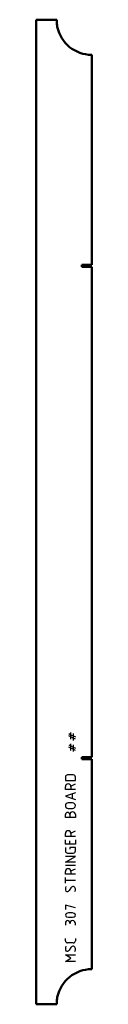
# Model space of a CAD drawing. Header units: millimetres. Extents: x 0 to 55, y 0 to 980.
import ezdxf

# ---------------------------------------------------------------- set-up
doc = ezdxf.new("R2010")
doc.units = ezdxf.units.MM
doc.layers.add('IV_MARK_SURFACE', color=2, linetype='Continuous', lineweight=25)
doc.layers.add('IV_OUTER_PROFILE', color=7, linetype='Continuous', lineweight=50)

msp = doc.modelspace()

# ---------------------------------------------------------------- linework, layer by layer
at = {"layer": 'IV_MARK_SURFACE'}
for p, q in [((32.3, 269.46), (34.52, 268.35)), ((34.52, 266.13), (32.3, 267.24)), ((34.52, 268.35), (34.52, 270.57)), ((34.52, 268.35), (36.74, 267.24)), ((34.52, 266.13), (34.52, 268.35)), ((36.74, 265.02), (34.52, 266.13)), ((34.52, 263.9), (34.52, 266.13)), ((36.74, 269.46), (36.74, 267.24)), ((36.74, 267.24), (36.74, 265.02)), ((36.74, 267.24), (38.97, 266.13)), ((38.97, 263.9), (36.74, 265.02)), ((36.74, 265.02), (36.74, 262.79)), ((32.3, 258.35), (34.52, 257.24)), ((34.52, 255.02), (32.3, 256.13)), ((34.52, 257.24), (34.52, 259.46)), ((34.52, 257.24), (36.74, 256.13)), ((34.52, 255.02), (34.52, 257.24)), ((36.74, 253.9), (34.52, 255.02)), ((34.52, 252.79), (34.52, 255.02)), ((36.74, 258.35), (36.74, 256.13)), ((36.74, 256.13), (36.74, 253.9)), ((36.74, 256.13), (38.97, 255.02)), ((38.97, 252.79), (36.74, 253.9)), ((36.74, 253.9), (36.74, 251.68)), ((28.97, 226.13), (28.97, 222.79)), ((36.74, 228.35), (31.19, 228.35)), ((38.97, 222.79), (38.97, 226.13)), ((28.97, 222.79), (38.97, 222.79)), ((28.97, 213.9), (28.97, 216.68)), ((34.52, 217.24), (38.97, 219.46)), ((34.52, 216.68), (34.52, 213.9)), ((34.52, 213.9), (28.97, 213.9)), ((38.97, 210.57), (28.97, 207.24)), ((28.97, 207.24), (38.97, 203.9)), ((38.97, 213.9), (34.52, 213.9)), ((36.19, 205.02), (36.19, 209.46)), ((36.19, 200.57), (31.74, 200.57)), ((28.97, 186.13), (28.97, 188.9)), ((31.74, 195.02), (36.19, 195.02)), ((33.41, 188.9), (33.41, 186.13)), ((38.97, 188.9), (38.97, 186.13)), ((33.41, 186.13), (28.97, 186.13)), ((38.97, 186.13), (33.41, 186.13)), ((28.97, 167.24), (28.97, 170.02)), ((34.52, 167.24), (28.97, 167.24)), ((34.52, 170.57), (38.97, 172.79)), ((34.52, 170.02), (34.52, 167.24)), ((38.97, 167.24), (34.52, 167.24)), ((28.97, 159.46), (28.97, 163.9)), ((33.41, 159.46), (28.97, 159.46)), ((33.41, 159.46), (33.41, 162.79)), ((38.97, 159.46), (33.41, 159.46)), ((38.97, 163.9), (38.97, 159.46)), ((28.97, 156.13), (28.97, 152.79)), ((28.97, 141.68), (38.97, 147.24)), ((38.97, 147.24), (28.97, 147.24)), ((31.19, 150.57), (36.74, 150.57)), ((38.97, 156.13), (33.41, 156.13)), ((33.41, 156.13), (33.41, 154.46)), ((38.97, 152.79), (38.97, 156.13)), ((38.97, 141.68), (28.97, 141.68)), ((38.97, 138.35), (28.97, 138.35)), ((28.97, 129.46), (28.97, 132.24)), ((34.52, 129.46), (28.97, 129.46)), ((34.52, 132.79), (38.97, 135.02)), ((34.52, 132.24), (34.52, 129.46)), ((38.97, 129.46), (34.52, 129.46)), ((28.97, 123.35), (28.97, 126.13)), ((38.97, 123.35), (28.97, 123.35)), ((28.97, 120.57), (28.97, 123.35)), ((34.52, 116.13), (32.86, 113.35)), ((38.97, 96.13), (28.97, 98.9)), ((28.97, 98.9), (28.97, 94.46)), ((28.97, 81.13), (28.97, 78.9)), ((33.41, 80.57), (33.41, 80.02)), ((38.97, 78.9), (38.97, 80.57)), ((28.97, 63.35), (28.97, 65.57)), ((36.74, 61.13), (31.19, 61.13)), ((38.97, 65.57), (38.97, 63.35)), ((34.52, 46.13), (28.97, 49.46)), ((28.97, 49.46), (38.97, 49.46)), ((34.52, 56.68), (32.86, 53.9)), ((28.97, 42.79), (34.52, 46.13)), ((38.97, 42.79), (28.97, 42.79))]:
    msp.add_line(p, q, dxfattribs=at)
for centre, radius, start, end in [((31.19, 226.13), 2.22, 90, 180), ((36.74, 226.13), 2.22, 0, 90), ((31.74, 216.68), 2.78, 0, 180), ((31.74, 197.79), 2.78, 90, 270), ((36.19, 197.79), 2.78, 270, 90), ((31.19, 188.9), 2.22, 0, 180), ((36.19, 188.9), 2.78, 0, 180), ((31.74, 170.02), 2.78, 0, 180), ((31.19, 152.79), 2.22, 180, 270), ((36.74, 152.79), 2.22, 270, 0), ((31.74, 132.24), 2.78, 0, 180), ((33.65, 115.02), 4.69, 151.71531, 208.28469), ((30.95, 114.48), 2.21, 229.62628, 329.29837), ((36.58, 114.92), 2.39, 2.36847, 149.55905), ((35.3, 114.3), 3.74, 326.41745, 10.96269), ((30.77, 88.9), 1.8, 112.4119, 247.5881), ((33.97, 77.13), 13.99, 73.86614, 106.13386), ((37.15, 88.9), 1.81, 293.03732, 66.96268), ((31.19, 81.13), 2.22, 0, 180), ((33.97, 100.68), 13.99, 253.86614, 286.13386), ((36.19, 80.57), 2.78, 0, 180), ((31.19, 63.35), 2.22, 180, 270), ((36.74, 63.35), 2.22, 270, 0), ((33.65, 55.57), 4.69, 151.71531, 208.28469), ((30.95, 55.03), 2.21, 229.62628, 329.29837), ((36.58, 55.47), 2.39, 2.36847, 149.55905), ((35.3, 54.86), 3.74, 326.41745, 10.96269)]:
    msp.add_arc(centre, radius, start, end, dxfattribs=at)
at = {"layer": 'IV_OUTER_PROFILE'}
for p, q in [((19.95, 980.07), (0, 980.07)), ((0, 980.07), (0, 0.07)), ((19.95, 980.07), (20.38, 980.07)), ((55.2, 945.07), (55.2, 736.12)), ((45.2, 736.12), (55.2, 736.12)), ((45.2, 734.02), (45.2, 736.12)), ((55.2, 734.02), (45.2, 734.02)), ((55.2, 734.02), (55.2, 246.12)), ((45.2, 246.12), (55.2, 246.12)), ((45.2, 244.02), (45.2, 246.12)), ((55.2, 244.02), (45.2, 244.02)), ((55.2, 244.02), (55.2, 35.07)), ((19.95, 0.07), (0, 0.07)), ((20.38, 0.07), (19.95, 0.07))]:
    msp.add_line(p, q, dxfattribs=at)
for centre, radius, start, end in [((62.47, 980.07), 42.09, 179.9944, 181.16995), ((64.85, 980.1), 44.48, 181.14939, 182.28606), ((66.54, 980.16), 46.17, 182.27265, 183.38663), ((67.49, 980.21), 47.12, 183.3796, 184.48535), ((67.68, 980.23), 47.31, 184.48945, 186.71732), ((65.77, 980.03), 45.39, 186.75316, 189.08165), ((55.2, 980.07), 35, 191.88264, 270), ((55.2, 0.07), 35, 90, 168.11736), ((64.14, 0.06), 43.76, 178.85245, 179.9832), ((66.06, 0.01), 45.69, 177.72898, 178.83557), ((67.26, -0.05), 46.89, 176.6219, 177.71882), ((67.71, -0.08), 47.34, 175.5172, 176.61786), ((66.69, 0.02), 46.31, 173.25865, 175.53459), ((63.18, 0.48), 42.77, 170.84707, 173.31811)]:
    msp.add_arc(centre, radius, start, end, dxfattribs=at)

doc.saveas('drawing.dxf')
